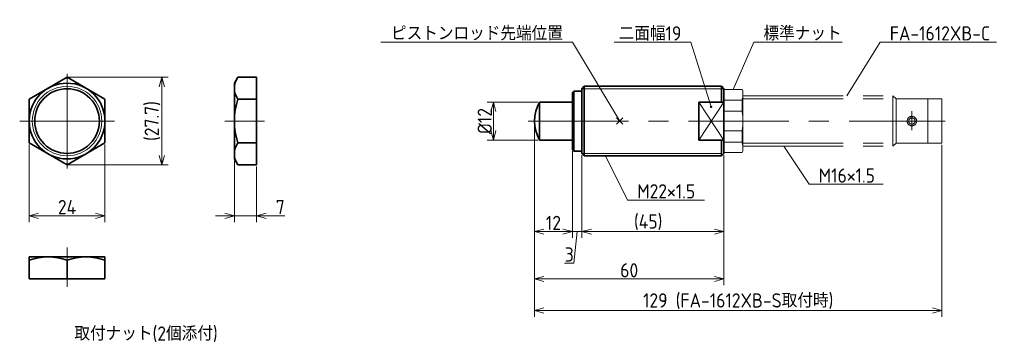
# Model space of a CAD drawing. Header units: millimetres. Extents: x 65 to 377, y 110 to 212.
import ezdxf

# ---------------------------------------------------------------- set-up
doc = ezdxf.new("R2010")
doc.units = ezdxf.units.MM
doc.header["$PDMODE"] = 3
doc.header["$PDSIZE"] = 1
doc.linetypes.add('CENTER', pattern=[50.8, 31.75, -6.35, 6.35, -6.35])
doc.linetypes.add('PHANTOM', pattern=[63.5, 31.75, -6.35, 6.35, -6.35, 6.35, -6.35])
doc.layers.get('0').update_dxf_attribs({"plot": 0})
doc.layers.add('図形', color=7, linetype='Continuous', lineweight=35)
doc.layers.add('寸法・文字', color=3, linetype='Continuous', lineweight=18)
doc.layers.get('0').off()
doc.styles.add('Dimension', font='isocp.shx', dxfattribs={"bigfont": 'bigfont.shx'})
doc.dimstyles.new('DXF用', dxfattribs={"dimtxt": 4.5, "dimasz": 3, "dimexe": 2, "dimexo": 0.5, "dimgap": 0.5, "dimtad": 1, "dimdec": 3, "dimdsep": 46, "dimtxsty": 'Dimension', "dimblk": 'OPEN30', "dimcen": 2.5, "dimclrd": 3, "dimclre": 3, "dimclrt": 3, "dimazin": 2, "dimtfac": 1, "dimtdec": 3, "dimtmove": 0, "dimatfit": 3, "dimldrblk": 'OPEN30', "dimfxl": 1, "dimlwd": 18, "dimlwe": 18, "dimarcsym": 0})
doc.dimstyles.new('DXF用-2', dxfattribs={"dimtxt": 4.5, "dimasz": 3, "dimexe": 2, "dimexo": 0.5, "dimgap": 0.5, "dimtad": 1, "dimdec": 3, "dimdsep": 46, "dimtxsty": 'Dimension', "dimblk": 'OPEN30', "dimcen": 2.5, "dimclrd": 3, "dimclre": 3, "dimclrt": 3, "dimazin": 2, "dimtfac": 1, "dimtdec": 3, "dimtmove": 0, "dimatfit": 1, "dimldrblk": 'OPEN30', "dimfxl": 1, "dimlwd": 18, "dimlwe": 18, "dimarcsym": 0})

# ---------------------------------------------------------------- blocks, each defined once
blk = doc.blocks.new('_Open30')
at = {"color": 0, "linetype": 'ByBlock', "lineweight": -2}
for p, q in [((-1, 0.27), (0, 0)), ((0, 0), (-1, -0.27)), ((0, 0), (-1, 0))]:
    blk.add_line(p, q, dxfattribs=at)
blk = doc.blocks.new('*D1')
at = {"layer": 'Defpoints', "color": 0}
for p in [(229.61, 186), (215, 174), (229.61, 174)]:
    blk.add_point(p, dxfattribs=at)
at = {"layer": '寸法・文字', "color": 3, "lineweight": 18}
for p, q in [((229.11, 186), (213, 186)), ((215, 183), (215, 177)), ((229.11, 174), (213, 174))]:
    blk.add_line(p, q, dxfattribs=at)
at = {"layer": '寸法・文字', "color": 3, "lineweight": 18, "xscale": 3, "yscale": 3, "zscale": 3}
for p, rotation in [((215, 186), 90), ((215, 174), 270)]:
    blk.add_blockref('_Open30', p, dxfattribs=dict(at, rotation=rotation))
at = {"layer": '寸法・文字', "color": 3, "insert": (212.25, 180), "char_height": 4.5, "attachment_point": 5, "rotation": 90, "style": 'Dimension'}
blk.add_mtext('%%c12', dxfattribs=at)
blk = doc.blocks.new('*D2')
at = {"layer": 'Defpoints', "color": 0}
for p in [(80, 193.86), (80, 166.14), (110, 166.14)]:
    blk.add_point(p, dxfattribs=at)
at = {"layer": '寸法・文字', "color": 3, "lineweight": 18}
for p, q in [((80.5, 193.86), (112, 193.86)), ((110, 190.86), (110, 169.14)), ((80.5, 166.14), (112, 166.14))]:
    blk.add_line(p, q, dxfattribs=at)
at = {"layer": '寸法・文字', "color": 3, "lineweight": 18, "xscale": 3, "yscale": 3, "zscale": 3}
for p, rotation in [((110, 193.86), 90), ((110, 166.14), 270)]:
    blk.add_blockref('_Open30', p, dxfattribs=dict(at, rotation=rotation))
at = {"layer": '寸法・文字', "color": 3, "insert": (107.03, 180), "char_height": 4.5, "attachment_point": 5, "rotation": 90, "style": 'Dimension'}
blk.add_mtext('(27.7)', dxfattribs=at)
blk = doc.blocks.new('*D3')
at = {"layer": 'Defpoints', "color": 0}
for p in [(68, 173.07), (92, 173.07), (92, 150)]:
    blk.add_point(p, dxfattribs=at)
at = {"layer": '寸法・文字', "color": 3, "lineweight": 18}
for p, q in [((68, 172.57), (68, 148)), ((92, 172.57), (92, 148)), ((71, 150), (89, 150))]:
    blk.add_line(p, q, dxfattribs=at)
at = {"layer": '寸法・文字', "color": 3, "lineweight": 18, "xscale": 3, "yscale": 3, "zscale": 3, "rotation": 180}
blk.add_blockref('_Open30', (68, 150), dxfattribs=at)
at = {"layer": '寸法・文字', "color": 3, "lineweight": 18, "xscale": 3, "yscale": 3, "zscale": 3}
blk.add_blockref('_Open30', (92, 150), dxfattribs=at)
at = {"layer": '寸法・文字', "color": 3, "insert": (80, 152.75), "char_height": 4.5, "attachment_point": 5, "style": 'Dimension'}
blk.add_mtext('24', dxfattribs=at)
blk = doc.blocks.new('*D4')
at = {"layer": 'Defpoints', "color": 0}
for p in [(133, 168), (140, 166.15), (140, 150)]:
    blk.add_point(p, dxfattribs=at)
at = {"layer": '寸法・文字', "color": 3, "lineweight": 18}
for p, q in [((133, 167.5), (133, 148)), ((140, 165.65), (140, 148)), ((130, 150), (127, 150)), ((133, 150), (140, 150)), ((143, 150), (148.9, 150))]:
    blk.add_line(p, q, dxfattribs=at)
at = {"layer": '寸法・文字', "color": 3, "lineweight": 18, "xscale": 3, "yscale": 3, "zscale": 3}
blk.add_blockref('_Open30', (133, 150), dxfattribs=at)
at = {"layer": '寸法・文字', "color": 3, "lineweight": 18, "xscale": 3, "yscale": 3, "zscale": 3, "rotation": 180}
blk.add_blockref('_Open30', (140, 150), dxfattribs=at)
at = {"layer": '寸法・文字', "color": 3, "insert": (147.5, 152.75), "char_height": 4.5, "attachment_point": 5, "style": 'Dimension'}
blk.add_mtext('7', dxfattribs=at)
blk = doc.blocks.new('*D5')
at = {"layer": 'Defpoints', "color": 0}
for p in [(228, 180), (240, 171), (240, 145)]:
    blk.add_point(p, dxfattribs=at)
at = {"layer": '寸法・文字', "color": 3, "lineweight": 18}
for p, q in [((228, 179.5), (228, 143)), ((240, 170.5), (240, 143)), ((231, 145), (237, 145))]:
    blk.add_line(p, q, dxfattribs=at)
at = {"layer": '寸法・文字', "color": 3, "lineweight": 18, "xscale": 3, "yscale": 3, "zscale": 3, "rotation": 180}
blk.add_blockref('_Open30', (228, 145), dxfattribs=at)
at = {"layer": '寸法・文字', "color": 3, "lineweight": 18, "xscale": 3, "yscale": 3, "zscale": 3}
blk.add_blockref('_Open30', (240, 145), dxfattribs=at)
at = {"layer": '寸法・文字', "color": 3, "insert": (234, 147.75), "char_height": 4.5, "attachment_point": 5, "style": 'Dimension'}
blk.add_mtext('12', dxfattribs=at)
blk = doc.blocks.new('*D6')
at = {"layer": 'Defpoints', "color": 0}
for p in [(243, 169.75), (288, 169.75), (288, 145)]:
    blk.add_point(p, dxfattribs=at)
at = {"layer": '寸法・文字', "color": 3, "lineweight": 18}
for p, q in [((243, 169.25), (243, 143)), ((288, 169.25), (288, 143)), ((246, 145), (285, 145))]:
    blk.add_line(p, q, dxfattribs=at)
at = {"layer": '寸法・文字', "color": 3, "lineweight": 18, "xscale": 3, "yscale": 3, "zscale": 3, "rotation": 180}
blk.add_blockref('_Open30', (243, 145), dxfattribs=at)
at = {"layer": '寸法・文字', "color": 3, "lineweight": 18, "xscale": 3, "yscale": 3, "zscale": 3}
blk.add_blockref('_Open30', (288, 145), dxfattribs=at)
at = {"layer": '寸法・文字', "color": 3, "insert": (264, 147.975), "char_height": 4.5, "attachment_point": 5, "style": 'Dimension'}
blk.add_mtext('(45)', dxfattribs=at)
blk = doc.blocks.new('*D7')
at = {"layer": 'Defpoints', "color": 0}
for p in [(228, 180), (288, 169.75), (288, 130)]:
    blk.add_point(p, dxfattribs=at)
at = {"layer": '寸法・文字', "color": 3, "lineweight": 18}
for p, q in [((228, 179.5), (228, 128)), ((288, 169.25), (288, 128)), ((231, 130), (285, 130))]:
    blk.add_line(p, q, dxfattribs=at)
at = {"layer": '寸法・文字', "color": 3, "lineweight": 18, "xscale": 3, "yscale": 3, "zscale": 3, "rotation": 180}
blk.add_blockref('_Open30', (228, 130), dxfattribs=at)
at = {"layer": '寸法・文字', "color": 3, "lineweight": 18, "xscale": 3, "yscale": 3, "zscale": 3}
blk.add_blockref('_Open30', (288, 130), dxfattribs=at)
at = {"layer": '寸法・文字', "color": 3, "insert": (258, 132.75), "char_height": 4.5, "attachment_point": 5, "style": 'Dimension'}
blk.add_mtext('60', dxfattribs=at)
blk = doc.blocks.new('*D8')
at = {"layer": 'Defpoints', "color": 0}
for p in [(228, 180), (357, 173), (357, 120)]:
    blk.add_point(p, dxfattribs=at)
at = {"layer": '寸法・文字', "color": 3, "lineweight": 18}
for p, q in [((228, 179.5), (228, 118)), ((357, 172.5), (357, 118)), ((231, 120), (354, 120))]:
    blk.add_line(p, q, dxfattribs=at)
at = {"layer": '寸法・文字', "color": 3, "lineweight": 18, "xscale": 3, "yscale": 3, "zscale": 3, "rotation": 180}
blk.add_blockref('_Open30', (228, 120), dxfattribs=at)
at = {"layer": '寸法・文字', "color": 3, "lineweight": 18, "xscale": 3, "yscale": 3, "zscale": 3}
blk.add_blockref('_Open30', (357, 120), dxfattribs=at)
at = {"layer": '寸法・文字', "color": 3, "insert": (292.5, 122.975), "char_height": 4.5, "attachment_point": 5, "style": 'Dimension'}
blk.add_mtext('129 (FA-1612XB-S取付時)', dxfattribs=at)
blk = doc.blocks.new('*D10')
at = {"layer": 'Defpoints', "color": 0}
for p in [(240, 171), (243, 169.75), (243, 145)]:
    blk.add_point(p, dxfattribs=at)
at = {"layer": '寸法・文字', "color": 3, "lineweight": 18}
for p, q in [((240, 170.5), (240, 143)), ((243, 169.25), (243, 143)), ((237, 145), (234, 145)), ((240, 145), (243, 145)), ((240, 145), (243, 145)), ((241.5, 145), (240.5, 135)), ((246, 145), (249, 145)), ((240.5, 135), (237.51, 135))]:
    blk.add_line(p, q, dxfattribs=at)
at = {"layer": '寸法・文字', "color": 3, "lineweight": 18, "xscale": 3, "yscale": 3, "zscale": 3}
blk.add_blockref('_Open30', (240, 145), dxfattribs=at)
at = {"layer": '寸法・文字', "color": 3, "lineweight": 18, "xscale": 3, "yscale": 3, "zscale": 3, "rotation": 180}
blk.add_blockref('_Open30', (243, 145), dxfattribs=at)
at = {"layer": '寸法・文字', "color": 3, "insert": (239.01, 137.75), "char_height": 4.5, "attachment_point": 5, "style": 'Dimension'}
blk.add_mtext('3', dxfattribs=at)

msp = doc.modelspace()

# ---------------------------------------------------------------- linework, layer by layer
at = {"layer": '図形'}
for p, q in [((80, 193.8564), (68, 186.9282)), ((92, 186.9282), (80, 193.8564)), ((133, 192), (134.0681, 193.85)), ((140, 193.85), (134.0681, 193.85)), ((140, 166.15), (140, 193.85)), ((133, 168), (133, 192)), ((243.75, 191), (243, 190.25)), ((243, 169.75), (243, 190.25)), ((243.75, 191), (287.25, 191)), ((243.75, 169), (243.75, 191)), ((287.25, 186), (287.25, 191)), ((288, 190.25), (287.25, 191)), ((288, 169.75), (288, 190.25)), ((240.5, 189.5), (240, 189)), ((240, 171), (240, 189)), ((240.5, 170.5), (240.5, 189.5)), ((240.5, 189.5), (243, 189.5)), ((68, 186.9282), (68, 173.0718)), ((92, 173.0718), (92, 186.9282)), ((140, 186.925), (134.0681, 186.925)), ((229.6077, 186), (240, 186)), ((229.6077, 186), (229.6077, 174)), ((280, 186), (288, 186)), ((280, 174), (280, 186)), ((68, 173.0718), (80, 166.1436)), ((80, 166.1436), (92, 173.0718)), ((140, 173.075), (134.0681, 173.075)), ((229.6077, 174), (240, 174)), ((280, 174), (288, 174)), ((287.25, 169), (287.25, 174)), ((240.5, 170.5), (240, 171)), ((240.5, 170.5), (243, 170.5)), ((243.75, 169), (243, 169.75)), ((243.75, 169), (287.25, 169)), ((288, 169.75), (287.25, 169)), ((133, 168), (134.0681, 166.15)), ((140, 166.15), (134.0681, 166.15)), ((68, 137), (92, 137)), ((68, 130), (68, 137)), ((80, 130), (80, 135.9319)), ((92, 130), (92, 137)), ((68, 130), (92, 130))]:
    msp.add_line(p, q, dxfattribs=at)
at = {"layer": '図形', "color": 3, "linetype": 'CENTER', "lineweight": 18}
for p, q in [((80, 195), (80, 165)), ((65, 180), (95, 180)), ((130, 180), (142.5, 180)), ((226, 180), (358, 180)), ((80, 140), (80, 127.5))]:
    msp.add_line(p, q, dxfattribs=at)
at = {"layer": '図形', "color": 3, "lineweight": 18}
for p, q in [((243, 190.25), (288, 190.25)), ((280, 174), (288, 186)), ((288, 174), (280, 186)), ((243, 169.75), (287.25, 169.75))]:
    msp.add_line(p, q, dxfattribs=at)
at = {"layer": '図形', "color": 5, "linetype": 'PHANTOM', "lineweight": 15}
for p, q in [((293.7113, 190), (288, 190)), ((294, 189.5), (293.7113, 190)), ((294, 170.5), (294, 189.5)), ((294, 188), (341.5, 188)), ((341.5, 188), (341.5, 172)), ((342.5, 187), (341.5, 188)), ((293.7113, 186.666), (288, 186.666)), ((293.7113, 183.1225), (293.7113, 186.666)), ((294, 187), (342.5, 187)), ((342.5, 187), (357, 187)), ((342.5, 187), (342.5, 173)), ((352.5, 187), (352.5, 173)), ((357, 187), (357, 173)), ((293.7113, 183.1225), (288, 183.1225)), ((347.5, 183.1215), (347.5, 177.1066)), ((293.7113, 176.8775), (288, 176.8775)), ((293.7113, 173.334), (293.7113, 176.8775)), ((293.7113, 173.334), (288, 173.334)), ((294, 173), (342.5, 173)), ((294, 172), (341.5, 172)), ((342.5, 173), (341.5, 172)), ((342.5, 173), (357, 173)), ((293.7113, 170), (288, 170)), ((294, 170.5), (293.7113, 170))]:
    msp.add_line(p, q, dxfattribs=at)
at = {"layer": '図形'}
for radius in [12, 10.25]:
    msp.add_circle((80, 180), radius, dxfattribs=at)
at = {"layer": '図形', "color": 3, "lineweight": 18}
msp.add_circle((80, 180), 11, dxfattribs=at)
at = {"layer": '図形', "color": 5, "linetype": 'PHANTOM', "lineweight": 15}
for radius in [1.5, 1]:
    msp.add_circle((347.5, 180), radius, dxfattribs=at)
at = {"layer": '図形'}
for centre, radius, start, end in [((139.1463, 190.3875), 6.1463, 145.71247, 214.28753), ((155.9831, 180), 22.9831, 162.463817, 197.536183), ((240, 180), 12, 150, 210), ((139.1463, 169.6125), 6.1463, 145.71247, 214.28753), ((74, 119.6136), 17.3864, 69.812306, 110.187694), ((86, 119.6136), 17.3864, 69.812306, 110.187694)]:
    msp.add_arc(centre, radius, start, end, dxfattribs=at)
at = {"layer": '図形', "color": 5, "linetype": 'PHANTOM', "lineweight": 15}
for centre, radius, start, end in [((289.0425, 188.333), 4.9575, 340.351041, 0), ((276.9682, 180), 17.0318, 349.436035, 10.563965), ((289.0425, 171.667), 4.9575, 0, 19.648959)]:
    msp.add_arc(centre, radius, start, end, dxfattribs=at)
at = {"layer": '図形'}
msp.add_point((255, 180), dxfattribs=at)

# ---------------------------------------------------------------- texts
at = {"layer": '寸法・文字', "char_height": 4.5, "style": 'Dimension'}
for s, insert, attachment_point in [('ピストンロッド先端位置', (237, 205.5), 9), ('二面幅19', (274.5, 205.5), 9), ('標準ナット', (300.5, 205.5), 7), ('FA-1612XB-C', (340.5, 205.5), 7), ('M16×1.5', (318, 160.5), 7), ('M22×1.5', (260.5, 155.5), 7)]:
    msp.add_mtext(s, dxfattribs=dict(at, insert=insert, attachment_point=attachment_point))
at = {"layer": '寸法・文字', "insert": (105, 112.5), "char_height": 4.5, "width": 61.6352, "attachment_point": 5, "style": 'Dimension'}
msp.add_mtext('取付ナット(2個添付)', dxfattribs=at)

# ---------------------------------------------------------------- dimensions: what is measured, and where the dimension line sits
at = {"layer": '寸法・文字'}
dim = msp.add_linear_dim(base=(110, 166.1436), p1=(80, 193.8564), p2=(80, 166.1436), angle=90, text='(<>)', dimstyle='DXF用', override={"dimdec": 1}, dxfattribs=at)
dim.commit()
dim.dimension.update_dxf_attribs({"geometry": '*D2', "text_midpoint": (110, 180), "dimtype": 160})
dim = msp.add_linear_dim(base=(215, 174), p1=(229.6077, 186), p2=(229.6077, 174), angle=90, text='%%c<>', dimstyle='DXF用', dxfattribs=at)
dim.commit()
dim.dimension.update_dxf_attribs({"geometry": '*D1', "text_midpoint": (215, 180), "dimtype": 160})
for base, p1, p2, dimstyle, picture, middle in [((240, 145), (228, 180), (240, 171), 'DXF用', '*D5', (234, 145)), ((288, 130), (228, 180), (288, 169.75), 'DXF用', '*D7', (258, 130)), ((92, 150), (68, 173.0718), (92, 173.0718), 'DXF用', '*D3', (80, 150)), ((140, 150), (133, 168), (140, 166.15), 'DXF用-2', '*D4', (147.5, 150))]:
    dim = msp.add_linear_dim(base=base, p1=p1, p2=p2, dimstyle=dimstyle, dxfattribs=at)
    dim.commit()
    dim.dimension.update_dxf_attribs({"geometry": picture, "text_midpoint": middle, "dimtype": 160})
for base, p1, p2, text, picture, middle in [((357, 120), (228, 180), (357, 173), '<> (FA-1612XB-S取付時)', '*D8', (292.5, 120)), ((288, 145), (243, 169.75), (288, 169.75), '(<>)', '*D6', (264, 145))]:
    dim = msp.add_linear_dim(base=base, p1=p1, p2=p2, text=text, dimstyle='DXF用', dxfattribs=at)
    dim.commit()
    dim.dimension.update_dxf_attribs({"geometry": picture, "text_midpoint": middle, "dimtype": 160})
dim = msp.add_linear_dim(base=(243, 145), p1=(240, 171), p2=(243, 169.75), dimstyle='DXF用', override={"dimtmove": 1}, dxfattribs=at)
dim.commit()
dim.dimension.update_dxf_attribs({"geometry": '*D10', "text_midpoint": (240, 135), "dimtype": 160})

# ---------------------------------------------------------------- leaders
at = {"layer": '寸法・文字', "annotation_type": 0, "has_hookline": 1}
for points, override, hookline_direction, text_width in [([(255, 180), (240, 205), (237.5, 205)], {"dimgap": 0.5, "dimtad": 1}, 1, 57.6), ([(283.9104, 184.4912), (277.5, 205), (275, 205)], {"dimgap": 0.5, "dimtad": 1, "dimldrblk": 'DotSmall'}, 1, 21.2472), ([(290.8557, 190), (297.5, 205), (300, 205)], {"dimgap": 0.5, "dimtad": 1}, 0, 24.9), ([(326.875, 188), (337.5, 205), (340, 205)], {"dimgap": 0.5, "dimtad": 1}, 0, 33.75), ([(307, 172), (315, 160), (317.5, 160)], {"dimgap": 0.5, "dimtad": 1}, 0, 20.4364), ([(250.5, 169), (257.5, 155), (260, 155)], {"dimgap": 0.5, "dimtad": 1}, 0, 21.3364)]:
    msp.add_leader(points, dimstyle='DXF用', override=override, dxfattribs=dict(at, hookline_direction=hookline_direction, text_width=text_width))

doc.saveas('drawing.dxf')
